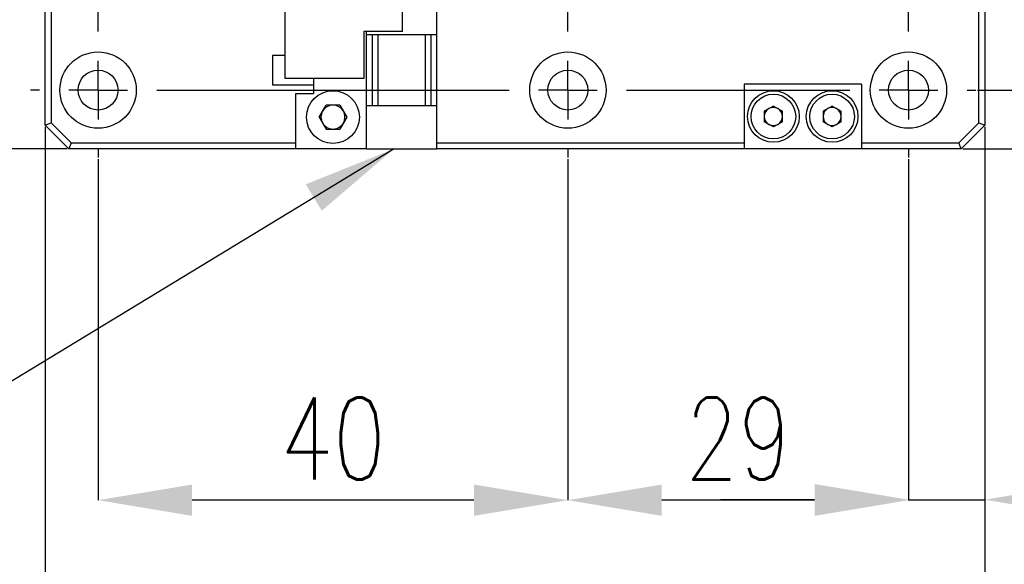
# Model space of a CAD drawing. Header units: millimetres. Extents: x 0 to 354, y -2 to 231.
# Tile 9 of 13: x 233 to 275, y 94 to 118. Entities that reach past the tile are written whole.
import ezdxf

# ---------------------------------------------------------------- set-up
doc = ezdxf.new("R2010")
doc.units = ezdxf.units.MM
doc.layers.add('SLD-0', color=7, linetype='Continuous')
doc.styles.add('SLDTEXTSTYLE1', font='TXT', dxfattribs={"width": 0.75, "bigfont": 'bigfont'})
doc.styles.get("Standard").update_dxf_attribs({"font": 'arial.ttf'})
doc.dimstyles.new('SLDDIMSTYLE0', dxfattribs={"dimtxt": 3.5, "dimasz": 4, "dimexe": 0, "dimexo": 0.0625, "dimgap": 0.875, "dimtad": 1, "dimlfac": 2, "dimrnd": 1e-09, "dimzin": 12, "dimdsep": 46, "dimtxsty": 'SLDTEXTSTYLE1', "dimsah": 1, "dimcen": 0.09, "dimadec": 0, "dimazin": 3, "dimtfac": 1, "dimtmove": 0, "dimatfit": 0, "dimfxl": 1, "dimfrac": 2, "dimtolj": 1, "dimtzin": 12, "dimarcsym": 0})
doc.dimstyles.new('SLDDIMSTYLE11', dxfattribs={"dimtxt": 3.5, "dimasz": 4, "dimexe": 0, "dimexo": 0.0625, "dimgap": 0.875, "dimtad": 1, "dimdec": 1, "dimlfac": 2, "dimrnd": 1e-09, "dimzin": 12, "dimdsep": 46, "dimtxsty": 'SLDTEXTSTYLE1', "dimsah": 1, "dimcen": 0.09, "dimadec": 0, "dimazin": 3, "dimtfac": 1, "dimtdec": 1, "dimtmove": 0, "dimatfit": 0, "dimfxl": 1, "dimfrac": 2, "dimtolj": 1, "dimtzin": 12, "dimarcsym": 0})
doc.dimstyles.new('SLDDIMSTYLE7', dxfattribs={"dimtxt": 3.5, "dimasz": 4, "dimexe": 0, "dimexo": 0.0625, "dimgap": 0.875, "dimtad": 1, "dimlfac": 2, "dimrnd": 1e-09, "dimzin": 12, "dimdsep": 46, "dimtxsty": 'SLDTEXTSTYLE1', "dimsah": 1, "dimcen": 0.09, "dimadec": 0, "dimazin": 3, "dimtfac": 1, "dimtofl": 0, "dimtmove": 0, "dimatfit": 3, "dimfxl": 1, "dimfrac": 2, "dimtolj": 1, "dimtzin": 12, "dimarcsym": 0})
doc.dimstyles.new('SLDDIMSTYLE8', dxfattribs={"dimtxt": 0.18, "dimasz": 4, "dimexe": 0, "dimexo": 0.0625, "dimgap": 0, "dimtad": 0, "dimtih": 1, "dimtoh": 1, "dimdec": 0, "dimrnd": 1e-09, "dimzin": 0, "dimdsep": 46, "dimtxsty": 'Standard', "dimsah": 1, "dimcen": 0.09, "dimadec": 0, "dimazin": 0, "dimtfac": 4, "dimtdec": 0, "dimtofl": 0, "dimtmove": 0, "dimatfit": 3, "dimfxl": 1, "dimfrac": 2, "dimtolj": 1, "dimtzin": 0, "dimarcsym": 0})

# ---------------------------------------------------------------- blocks, each defined once
blk = doc.blocks.new('*D49')
at = {"layer": 'Defpoints', "color": 0, "transparency": 16777216}
for p in [(234.675, 149.11), (223.138, 112.11), (234.675, 112.11)]:
    blk.add_point(p, dxfattribs=at)
at = {"layer": 'SLD-0', "color": 0, "lineweight": -2, "transparency": 16777216}
for p, q in [((234.612, 149.11), (223.138, 149.11)), ((223.138, 145.11), (223.138, 116.11)), ((234.612, 112.11), (223.138, 112.11))]:
    blk.add_line(p, q, dxfattribs=at)
at = {"layer": 'SLD-0', "color": 0, "transparency": 16777216}
for points in [[(222.471, 145.11), (223.805, 145.11), (223.138, 149.11)], [(222.471, 116.11), (223.805, 116.11), (223.138, 112.11)]]:
    blk.add_solid(points, dxfattribs=at)
at = {"layer": 'SLD-0', "color": 0, "transparency": 16777216, "insert": (218.763, 131.986), "char_height": 3.5, "attachment_point": 2, "rotation": 90, "style": 'SLDTEXTSTYLE1'}
blk.add_mtext('\\A1;74', dxfattribs=at)
blk = doc.blocks.new('*D50')
at = {"layer": 'Defpoints', "color": 0, "transparency": 16777216}
for p in [(233.675, 113.11), (273.675, 113.11), (273.675, 87.442)]:
    blk.add_point(p, dxfattribs=at)
at = {"layer": 'SLD-0', "color": 0, "lineweight": -2, "transparency": 16777216}
for p, q in [((233.675, 113.047), (233.675, 87.442)), ((273.675, 113.047), (273.675, 87.442)), ((237.675, 87.442), (269.675, 87.442))]:
    blk.add_line(p, q, dxfattribs=at)
at = {"layer": 'SLD-0', "color": 0, "transparency": 16777216}
for points in [[(237.675, 88.109), (237.675, 86.776), (233.675, 87.442)], [(269.675, 88.109), (269.675, 86.776), (273.675, 87.442)]]:
    blk.add_solid(points, dxfattribs=at)
at = {"layer": 'SLD-0', "color": 0, "transparency": 16777216, "insert": (253.149, 91.817), "char_height": 3.5, "attachment_point": 2, "style": 'SLDTEXTSTYLE1'}
blk.add_mtext('\\A1;80', dxfattribs=at)
blk = doc.blocks.new('*D51')
at = {"layer": 'Defpoints', "color": 0, "transparency": 16777216}
for p in [(273.425, 184.61), (272.675, 112.11), (314.976, 112.11)]:
    blk.add_point(p, dxfattribs=at)
at = {"layer": 'SLD-0', "color": 0, "lineweight": -2, "transparency": 16777216}
for p, q in [((273.487, 184.61), (314.976, 184.61)), ((314.976, 180.61), (314.976, 116.11)), ((272.737, 112.11), (314.976, 112.11))]:
    blk.add_line(p, q, dxfattribs=at)
at = {"layer": 'SLD-0', "color": 0, "transparency": 16777216}
for points in [[(314.309, 180.61), (315.643, 180.61), (314.976, 184.61)], [(314.309, 116.11), (315.643, 116.11), (314.976, 112.11)]]:
    blk.add_solid(points, dxfattribs=at)
at = {"layer": 'SLD-0', "color": 0, "transparency": 16777216, "insert": (310.601, 149.682), "char_height": 3.5, "attachment_point": 2, "rotation": 90, "style": 'SLDTEXTSTYLE1'}
blk.add_mtext('\\A1;145', dxfattribs=at)
blk = doc.blocks.new('*D53')
at = {"layer": 'Defpoints', "color": 0, "transparency": 16777216}
for p in [(273.675, 113.11), (270.425, 111.735), (270.425, 97.161)]:
    blk.add_point(p, dxfattribs=at)
at = {"layer": 'SLD-0', "color": 0, "lineweight": -2, "transparency": 16777216}
for p, q in [((273.675, 113.047), (273.675, 97.161)), ((270.425, 111.672), (270.425, 97.161)), ((266.425, 97.161), (262.425, 97.161)), ((270.425, 97.161), (273.675, 97.161)), ((277.675, 97.161), (288.675, 97.161))]:
    blk.add_line(p, q, dxfattribs=at)
at = {"layer": 'SLD-0', "color": 0, "transparency": 16777216}
for points in [[(266.425, 97.828), (266.425, 96.495), (270.425, 97.161)], [(277.675, 97.828), (277.675, 96.495), (273.675, 97.161)]]:
    blk.add_solid(points, dxfattribs=at)
at = {"layer": 'SLD-0', "color": 0, "transparency": 16777216, "insert": (285.175, 101.536), "char_height": 3.5, "attachment_point": 2, "style": 'SLDTEXTSTYLE1'}
blk.add_mtext('\\A1;6.5', dxfattribs=at)
blk = doc.blocks.new('*D54')
at = {"layer": 'Defpoints', "color": 0, "transparency": 16777216}
for p in [(255.925, 111.735), (270.425, 111.735), (255.925, 97.139)]:
    blk.add_point(p, dxfattribs=at)
at = {"layer": 'SLD-0', "color": 0, "lineweight": -2, "transparency": 16777216}
for p, q in [((255.925, 111.672), (255.925, 97.139)), ((270.425, 111.672), (270.425, 97.139)), ((266.425, 97.139), (259.925, 97.139))]:
    blk.add_line(p, q, dxfattribs=at)
at = {"layer": 'SLD-0', "color": 0, "transparency": 16777216}
for points in [[(259.925, 97.806), (259.925, 96.473), (255.925, 97.139)], [(266.425, 97.806), (266.425, 96.473), (270.425, 97.139)]]:
    blk.add_solid(points, dxfattribs=at)
at = {"layer": 'SLD-0', "color": 0, "transparency": 16777216, "insert": (263.175, 101.514), "char_height": 3.5, "attachment_point": 2, "style": 'SLDTEXTSTYLE1'}
blk.add_mtext('\\A1;29', dxfattribs=at)
blk = doc.blocks.new('*D55')
at = {"layer": 'Defpoints', "color": 0, "transparency": 16777216}
for p in [(235.925, 111.735), (255.925, 111.735), (235.925, 97.139)]:
    blk.add_point(p, dxfattribs=at)
at = {"layer": 'SLD-0', "color": 0, "lineweight": -2, "transparency": 16777216}
for p, q in [((235.925, 111.672), (235.925, 97.139)), ((255.925, 111.672), (255.925, 97.139)), ((251.925, 97.139), (239.925, 97.139))]:
    blk.add_line(p, q, dxfattribs=at)
at = {"layer": 'SLD-0', "color": 0, "transparency": 16777216}
for points in [[(239.925, 97.806), (239.925, 96.473), (235.925, 97.139)], [(251.925, 97.806), (251.925, 96.473), (255.925, 97.139)]]:
    blk.add_solid(points, dxfattribs=at)
at = {"layer": 'SLD-0', "color": 0, "transparency": 16777216, "insert": (245.925, 101.514), "char_height": 3.5, "attachment_point": 2, "style": 'SLDTEXTSTYLE1'}
blk.add_mtext('\\A1;40', dxfattribs=at)
blk = doc.blocks.new('*D56')
at = {"layer": 'Defpoints', "color": 0, "transparency": 16777216}
for p in [(273.3, 114.61), (297.798, 114.61), (272.675, 112.11)]:
    blk.add_point(p, dxfattribs=at)
at = {"layer": 'SLD-0', "color": 0, "lineweight": -2, "transparency": 16777216}
for p, q in [((297.798, 118.61), (297.798, 122.61)), ((273.362, 114.61), (297.798, 114.61)), ((297.798, 114.61), (297.798, 112.11)), ((272.737, 112.11), (297.798, 112.11)), ((297.798, 108.11), (297.798, 100.61))]:
    blk.add_line(p, q, dxfattribs=at)
at = {"layer": 'SLD-0', "color": 0, "transparency": 16777216}
for points in [[(297.131, 118.61), (298.465, 118.61), (297.798, 114.61)], [(297.131, 108.11), (298.465, 108.11), (297.798, 112.11)]]:
    blk.add_solid(points, dxfattribs=at)
at = {"layer": 'SLD-0', "color": 0, "transparency": 16777216, "insert": (293.423, 102.36), "char_height": 3.5, "attachment_point": 2, "rotation": 90, "style": 'SLDTEXTSTYLE1'}
blk.add_mtext('\\A1;5', dxfattribs=at)
blk = doc.blocks.new('*D57')
at = {"layer": 'Defpoints', "color": 0, "transparency": 16777216}
for p in [(258.8, 146.61), (297.798, 146.61), (273.3, 114.61)]:
    blk.add_point(p, dxfattribs=at)
at = {"layer": 'SLD-0', "color": 0, "lineweight": -2, "transparency": 16777216}
for p, q in [((258.862, 146.61), (297.798, 146.61)), ((297.798, 118.61), (297.798, 142.61)), ((273.362, 114.61), (297.798, 114.61))]:
    blk.add_line(p, q, dxfattribs=at)
at = {"layer": 'SLD-0', "color": 0, "transparency": 16777216}
for points in [[(297.131, 142.61), (298.465, 142.61), (297.798, 146.61)], [(297.131, 118.61), (298.465, 118.61), (297.798, 114.61)]]:
    blk.add_solid(points, dxfattribs=at)
at = {"layer": 'SLD-0', "color": 0, "transparency": 16777216, "insert": (293.423, 130.61), "char_height": 3.5, "attachment_point": 2, "rotation": 90, "style": 'SLDTEXTSTYLE1'}
blk.add_mtext('\\A1;64', dxfattribs=at)
blk = doc.blocks.new('SW_CENTERMARKSYMBOL_19')
at = {"layer": 'SLD-0', "color": 0}
for p, q in [((34.5, 8), (34.5, 8.375)), ((34.5, 5.5), (34.5, 6.75)), ((32, 5.5), (31.625, 5.5)), ((34.5, 5.5), (33.25, 5.5)), ((34.5, 5.5), (34.5, 4.25)), ((34.5, 5.5), (35.75, 5.5)), ((37, 5.5), (37.375, 5.5)), ((34.5, -29.5), (34.5, 3)), ((0, 2.5), (0, 2.875)), ((20, 2.5), (20, 2.875)), ((0, 0), (0, 1.25)), ((20, 0), (20, 1.25)), ((-2.5, 0), (-2.875, 0)), ((0, 0), (-1.25, 0)), ((0, 0), (0, -1.25)), ((0, 0), (1.25, 0)), ((2.5, 0), (17.5, 0)), ((20, 0), (18.75, 0)), ((20, 0), (20, -1.25)), ((20, 0), (21.25, 0)), ((22.5, 0), (22.875, 0)), ((0, -29.5), (0, -2.5)), ((20, -29.5), (20, -2.5)), ((0, -32), (0, -30.75)), ((20, -32), (20, -30.75)), ((34.5, -32), (34.5, -30.75)), ((-2.5, -32), (-2.875, -32)), ((0, -32), (-1.25, -32)), ((0, -32), (0, -33.25)), ((0, -32), (1.25, -32)), ((2.5, -32), (17.5, -32)), ((20, -32), (18.75, -32)), ((20, -32), (20, -33.25)), ((20, -32), (21.25, -32)), ((22.5, -32), (32, -32)), ((34.5, -32), (33.25, -32)), ((34.5, -32), (34.5, -33.25)), ((34.5, -32), (35.75, -32)), ((37, -32), (37.375, -32)), ((0, -34.5), (0, -34.875)), ((20, -34.5), (20, -34.875)), ((34.5, -34.5), (34.5, -34.875))]:
    blk.add_line(p, q, dxfattribs=at)

msp = doc.modelspace()

# ---------------------------------------------------------------- linework, layer by layer
at = {"color": 7, "linetype": 'Continuous', "lineweight": 25}
for p, q in [((233.67458552, 113.10966979), (233.67458552, 125.00966979)), ((273.42458552, 113.21322318), (273.42458552, 121.60966979)), ((273.67458552, 121.60966979), (273.67458552, 113.10966979)), ((233.92458552, 119.60966979), (233.92458552, 113.21322318)), ((250.34958552, 116.95966979), (250.34958552, 118.80966979)), ((243.88800939, 116.10966979), (243.88800939, 118.60966979)), ((248.88800939, 117.10966979), (248.88800939, 118.60966979)), ((248.88800939, 117.10966979), (247.23800939, 117.10966979)), ((247.23800939, 117.10966979), (247.23800939, 116.10966979)), ((247.34958552, 116.95966979), (247.34958552, 117.10966979)), ((250.34958552, 116.95966979), (247.34958552, 116.95966979)), ((247.34958552, 113.95966979), (247.34958552, 116.95966979)), ((247.59958552, 116.95966979), (247.59958552, 113.95966979)), ((247.84958552, 113.95966979), (247.84958552, 116.95966979)), ((249.84958552, 116.95966979), (249.84958552, 113.95966979)), ((250.09958552, 113.95966979), (250.09958552, 116.95966979)), ((250.34958552, 113.95966979), (250.34958552, 116.95966979)), ((243.88800939, 116.08466979), (243.34958552, 116.08466979)), ((243.34958552, 116.08466979), (243.34958552, 114.83466979)), ((243.88800939, 115.10966979), (243.88800939, 116.10966979)), ((247.23800939, 116.10966979), (247.23800939, 115.10966979)), ((247.23800939, 115.10966979), (243.88800939, 115.10966979)), ((245.09958552, 115.10966979), (245.09958552, 114.45966979)), ((268.42458552, 114.85966979), (263.42458552, 114.85966979)), ((263.42458552, 114.85966979), (263.42458552, 112.10966979)), ((268.42458552, 114.85966979), (268.42458552, 112.10966979)), ((243.34958552, 114.83466979), (245.09958552, 114.83466979)), ((244.34958552, 112.10966979), (244.34958552, 114.45966979)), ((244.34958552, 114.45966979), (245.09958552, 114.45966979)), ((245.33424487, 113.45966979), (245.62941519, 113.97091979)), ((246.21975584, 113.97091979), (245.62941519, 113.97091979)), ((246.21975584, 113.97091979), (246.51492617, 113.45966979)), ((247.34958552, 113.95966979), (250.34958552, 113.95966979)), ((247.34958552, 112.10966979), (247.34958552, 113.95966979)), ((250.34958552, 112.10966979), (250.34958552, 113.95966979)), ((264.67458552, 113.93067287), (264.28833552, 113.70767133)), ((264.28833552, 113.70767133), (264.28833552, 113.26166825)), ((264.67458552, 113.93067287), (265.06083552, 113.70767133)), ((265.06083552, 113.26166825), (265.06083552, 113.70767133)), ((267.17458552, 113.93067287), (266.78833552, 113.70767133)), ((266.78833552, 113.70767133), (266.78833552, 113.26166825)), ((267.17458552, 113.93067287), (267.56083552, 113.70767133)), ((267.56083552, 113.26166825), (267.56083552, 113.70767133)), ((233.67458552, 113.10966979), (233.92458552, 113.21322318)), ((233.92458552, 113.21322318), (234.77813891, 112.35966979)), ((245.33424487, 113.45966979), (245.62941519, 112.94841979)), ((246.51492617, 113.45966979), (246.21975584, 112.94841979)), ((264.67458552, 113.03866671), (264.28833552, 113.26166825)), ((265.06083552, 113.26166825), (264.67458552, 113.03866671)), ((267.17458552, 113.03866671), (266.78833552, 113.26166825)), ((267.56083552, 113.26166825), (267.17458552, 113.03866671)), ((272.57103213, 112.35966979), (273.42458552, 113.21322318)), ((273.42458552, 113.21322318), (273.67458552, 113.10966979)), ((234.67458552, 112.10966979), (233.67458552, 113.10966979)), ((245.62941519, 112.94841979), (246.21975584, 112.94841979)), ((273.67458552, 113.10966979), (272.67458552, 112.10966979)), ((234.77813891, 112.35966979), (234.67458552, 112.10966979)), ((234.77813891, 112.35966979), (244.34958552, 112.35966979)), ((250.34958552, 112.35966979), (263.42458552, 112.35966979)), ((268.42458552, 112.35966979), (272.57103213, 112.35966979)), ((272.67458552, 112.10966979), (272.57103213, 112.35966979)), ((244.34958552, 112.10966979), (234.67458552, 112.10966979)), ((247.34958552, 112.10966979), (244.34958552, 112.10966979)), ((247.34958552, 112.10966979), (250.34958552, 112.10966979)), ((263.42458552, 112.10966979), (250.34958552, 112.10966979)), ((268.42458552, 112.10966979), (263.42458552, 112.10966979)), ((272.67458552, 112.10966979), (268.42458552, 112.10966979))]:
    msp.add_line(p, q, dxfattribs=at)
for centre, radius in [((235.92458552, 114.60966979), 1.625), ((255.92458552, 114.60966979), 1.625), ((270.42458552, 114.60966979), 1.625), ((235.92458552, 114.60966979), 0.85), ((255.92458552, 114.60966979), 0.85), ((270.42458552, 114.60966979), 0.85), ((245.92458552, 113.45966979), 1.125), ((264.67458552, 113.48466979), 1.1), ((267.17458552, 113.48466979), 1.1), ((264.67458552, 113.48466979), 0.95), ((267.17458552, 113.48466979), 0.95)]:
    msp.add_circle(centre, radius, dxfattribs=at)
for centre, radius, start, end in [((245.92458552, 113.45966979), 0.51125, 150, 210), ((245.92458552, 113.45966979), 0.51125, 90, 150), ((245.92458552, 113.45966979), 0.51125, 30, 90), ((245.92458552, 113.45966979), 0.51125, 330, 30), ((264.67458552, 113.48466979), 0.38625, 120, 180), ((264.67458552, 113.48466979), 0.38625, 60, 120), ((264.67458552, 113.48466979), 0.38625, 0, 60), ((267.17458552, 113.48466979), 0.38625, 120, 180), ((267.17458552, 113.48466979), 0.38625, 60, 120), ((267.17458552, 113.48466979), 0.38625, 0, 60), ((245.92458552, 113.45966979), 0.51125, 210, 270), ((245.92458552, 113.45966979), 0.51125, 270, 330), ((264.67458552, 113.48466979), 0.38625, 180, 240), ((264.67458552, 113.48466979), 0.38625, 300, 0), ((267.17458552, 113.48466979), 0.38625, 180, 240), ((267.17458552, 113.48466979), 0.38625, 300, 0), ((264.67458552, 113.48466979), 0.38625, 240, 300), ((267.17458552, 113.48466979), 0.38625, 240, 300)]:
    msp.add_arc(centre, radius, start, end, dxfattribs=at)

# ---------------------------------------------------------------- block references
at = {"layer": 'SLD-0'}
msp.add_blockref('SW_CENTERMARKSYMBOL_19', (235.92458552, 146.60966979), dxfattribs=at)

# ---------------------------------------------------------------- dimensions: what is measured, and where the dimension line sits
for base, p1, p2, dimstyle, picture, middle in [((314.97610478, 112.10966979), (273.42458552, 184.60966979), (272.67458552, 112.10966979), 'SLDDIMSTYLE7', '*D51', (314.97610478, 149.6820902)), ((223.13800939, 112.10966979), (234.67458552, 149.10966979), (234.67458552, 112.10966979), 'SLDDIMSTYLE7', '*D49', (223.13800939, 131.98584163)), ((297.79799815, 146.60966979), (273.29958552, 114.60966979), (258.79958552, 146.60966979), 'SLDDIMSTYLE7', '*D57', (297.79799815, 130.60966979)), ((297.79799815, 114.60966979), (272.67458552, 112.10966979), (273.29958552, 114.60966979), 'SLDDIMSTYLE0', '*D56', (297.79799815, 102.35966979))]:
    dim = msp.add_linear_dim(base=base, p1=p1, p2=p2, angle=90, dimstyle=dimstyle, dxfattribs=at)
    dim.commit()
    dim.dimension.update_dxf_attribs({"geometry": picture, "text_midpoint": middle, "dimtype": 160})
for base, p1, p2, dimstyle, picture, middle in [((273.67458552, 87.44219254), (233.67458552, 113.10966979), (273.67458552, 113.10966979), 'SLDDIMSTYLE7', '*D50', (253.14895786, 87.44219254)), ((270.42458552, 97.16132966), (273.67458552, 113.10966979), (270.42458552, 111.73466979), 'SLDDIMSTYLE11', '*D53', (285.17458552, 97.16132966)), ((235.92458552, 97.13919944), (255.92458552, 111.73466979), (235.92458552, 111.73466979), 'SLDDIMSTYLE0', '*D55', (245.92458552, 97.13919944)), ((255.92458552, 97.13919944), (270.42458552, 111.73466979), (255.92458552, 111.73466979), 'SLDDIMSTYLE7', '*D54', (263.17458552, 97.13919944))]:
    dim = msp.add_linear_dim(base=base, p1=p1, p2=p2, dimstyle=dimstyle, dxfattribs=at)
    dim.commit()
    dim.dimension.update_dxf_attribs({"geometry": picture, "text_midpoint": middle, "dimtype": 160})

# ---------------------------------------------------------------- leaders
msp.add_leader([(248.52505156, 112.10966979), (230.9024444, 101.3985395)], dimstyle='SLDDIMSTYLE8', dxfattribs=at)

doc.saveas('drawing.dxf')
